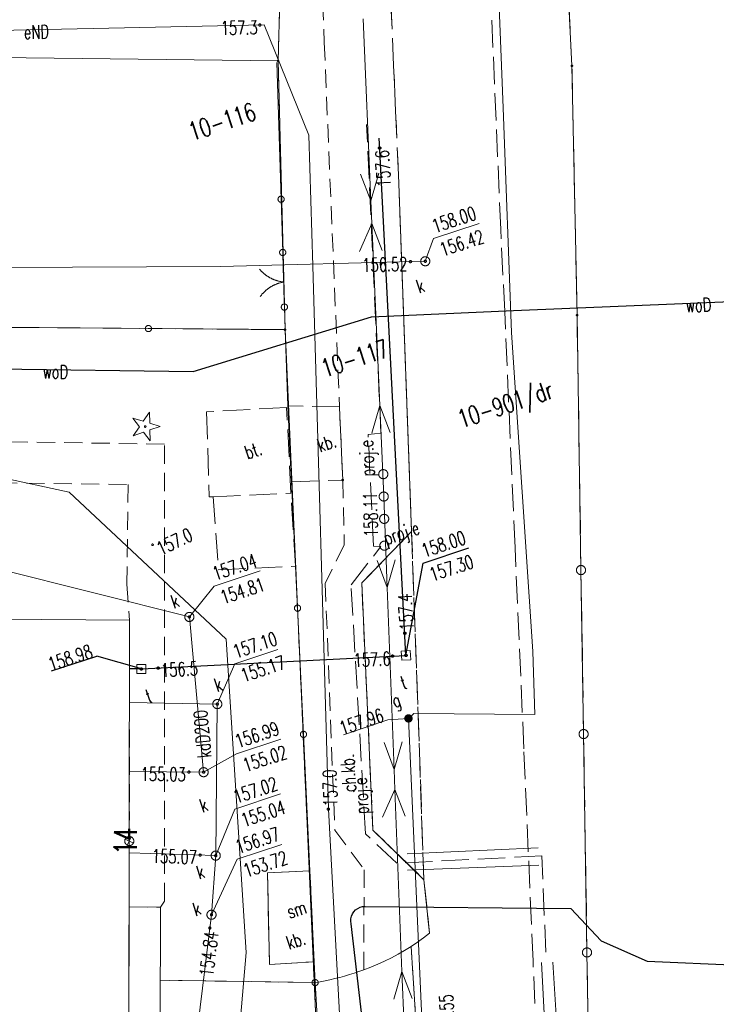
# Model space of a CAD drawing. Header units: millimetres. Extents: x -44596 to 32114, y 34976 to 82978.
# Tile 15 of 63: x -14957 to -11135, y 57462 to 62866. Entities that reach past the tile are written whole.
import ezdxf
from ezdxf.xclip import XClip

# ---------------------------------------------------------------- set-up
doc = ezdxf.new("R2010")
doc.units = ezdxf.units.MM
doc.header["$MEASUREMENT"] = 0
doc.header["$XCLIPFRAME"] = 0
for name, pattern in [('1_OTKC', [150, 100, -50]), ('1_OTKJ', [200, 150, -50]), ('1_OTKU', [200, 150, -50]), ('3_SUPP_P', [200, 150, -50]), ('EGKK', [200, 150, -50]), ('Wipeout_Contour', [100, 0, -100])]:
    doc.linetypes.add(name, pattern=pattern)
for name, color, linetype in [('_______MAPA_DC_PROJEKTOWYCH', 7, 'Continuous'), ('Mlawa_szkola_MDCP_1_5_0', 7, 'Continuous'), ('Mlawa_szkola_MDCP_1_5________MAPA_DC_PROJEKTOWYCH', 7, 'Continuous'), ('Mlawa_szkola_MDCP_1_5_Dzialki', 7, 'Continuous'), ('Mlawa_szkola_MDCP_1_5_EADTD_T_0', 7, 'Continuous'), ('Mlawa_szkola_MDCP_1_5_EGBB_L_0', 7, 'Continuous'), ('Mlawa_szkola_MDCP_1_5_EGBE_L_3', 7, 'Continuous'), ('Mlawa_szkola_MDCP_1_5_Kontury', 7, 'Continuous'), ('Mlawa_szkola_MDCP_1_5_Numery_dzialek', 7, 'Continuous'), ('Mlawa_szkola_MDCP_1_5_Numery_konturow', 7, 'Continuous'), ('Mlawa_szkola_MDCP_1_5_OTD_E_T_5', 7, 'Continuous'), ('Mlawa_szkola_MDCP_1_5_OTD_L_8', 7, 'Continuous'), ('Mlawa_szkola_MDCP_1_5_OTK_E_T_1', 7, 'Continuous'), ('Mlawa_szkola_MDCP_1_5_OTK_E_T_3', 7, 'Continuous'), ('Mlawa_szkola_MDCP_1_5_OTK_L_0', 7, 'Continuous'), ('Mlawa_szkola_MDCP_1_5_OTK_L_1', 7, 'Continuous'), ('Mlawa_szkola_MDCP_1_5_OTK_L_2', 7, 'Continuous'), ('Mlawa_szkola_MDCP_1_5_OTK_L_4', 7, 'Continuous'), ('Mlawa_szkola_MDCP_1_5_OTO_L_0', 7, 'Continuous'), ('Mlawa_szkola_MDCP_1_5_OTO_L_1', 7, 'Continuous'), ('Mlawa_szkola_MDCP_1_5_OTR_T_0', 7, 'Continuous'), ('Mlawa_szkola_MDCP_1_5_OTR_T_1', 7, 'Continuous'), ('Mlawa_szkola_MDCP_1_5_OTZ_T_1', 7, 'Continuous'), ('Mlawa_szkola_MDCP_1_5_P_SUE_E_T_3', 7, 'Continuous'), ('Mlawa_szkola_MDCP_1_5_P_SUE_T_3', 7, 'Continuous'), ('Mlawa_szkola_MDCP_1_5_P_SUEP_E_T_0', 7, 'Continuous'), ('Mlawa_szkola_MDCP_1_5_P_SUEP_L_0', 7, 'Continuous'), ('Mlawa_szkola_MDCP_1_5_P_SUL_L_1', 7, 'Continuous'), ('Mlawa_szkola_MDCP_1_5_Punkty', 7, 'Continuous'), ('Mlawa_szkola_MDCP_1_5_SUE_T_3', 7, 'Continuous'), ('Mlawa_szkola_MDCP_1_5_SUEP_E_T_0', 7, 'Continuous'), ('Mlawa_szkola_MDCP_1_5_SUEP_L_0', 7, 'Continuous'), ('Mlawa_szkola_MDCP_1_5_SUER_T_0', 7, 'Continuous'), ('Mlawa_szkola_MDCP_1_5_SUG_E_T_4', 7, 'Continuous'), ('Mlawa_szkola_MDCP_1_5_SUG_T_2', 7, 'Continuous'), ('Mlawa_szkola_MDCP_1_5_SUGP_L_0', 7, 'Continuous'), ('Mlawa_szkola_MDCP_1_5_SUGR_T_0', 7, 'Continuous'), ('Mlawa_szkola_MDCP_1_5_SUKP_E_T_0', 7, 'Continuous'), ('Mlawa_szkola_MDCP_1_5_SUKP_L_0', 7, 'Continuous'), ('Mlawa_szkola_MDCP_1_5_SUKR_T_0', 7, 'Continuous'), ('Mlawa_szkola_MDCP_1_5_SUP_E_T_1', 7, 'Continuous'), ('Mlawa_szkola_MDCP_1_5_SUP_T_2', 7, 'Continuous'), ('Mlawa_szkola_MDCP_1_5_SUP_T_4', 7, 'Continuous'), ('Mlawa_szkola_MDCP_1_5_SUTP_L_0', 7, 'Continuous'), ('Mlawa_szkola_MDCP_1_5_SUTR_T_0', 7, 'Continuous'), ('Mlawa_szkola_MDCP_1_5_SUWP_E_T_0', 7, 'Continuous'), ('Mlawa_szkola_MDCP_1_5_SUWP_L_0', 7, 'Continuous')]:
    doc.layers.add(name, color=color, linetype=linetype)
doc.styles.add('GENERATED_STYLE_2', font='txt')

# ---------------------------------------------------------------- blocks, each defined once
blk = doc.blocks.new('Rysunek_1_5', base_point=(25847, 58549.2))
at = {"color": 254, "linetype": 'Wipeout_Contour', "lineweight": 0, "ltscale": 267472.931025}
blk.add_wipeout([(12367.1, 34548.1), (50980.9, 47322.1), (39326.9, 82550.4), (713, 69776.4)], dxfattribs=at).dxf.layer = 'Mlawa_szkola_MDCP_1_5________MAPA_DC_PROJEKTOWYCH'
at = {"layer": 'Mlawa_szkola_MDCP_1_5_0', "color": 7, "linetype": 'Continuous', "lineweight": 13}
for p, q in [((30975.2, 57918.3), (30930.6, 57940.8)), ((30941.7, 57907.2), (30964.1, 57951.9))]:
    blk.add_line(p, q, dxfattribs=at)
blk.add_circle((30952.9, 57929.5), 25, dxfattribs=at)
at = {"layer": 'Mlawa_szkola_MDCP_1_5_Dzialki', "color": 7, "linetype": 'Continuous', "lineweight": 13}
for p, q in [((31832.2, 64556), (31769.3, 62211.6)), ((33381.4, 62184.6), (33284.7, 64148.6)), ((31769.3, 62211.6), (26647.2, 62271.9)), ((31807.4, 60737), (31769.3, 62211.6)), ((33409.6, 60816.2), (33381.4, 62184.6)), ((33431.1, 59417.1), (33409.6, 60816.2)), ((31807.4, 60737), (26629.3, 60778.8)), ((32183.9, 52326.6), (31807.4, 60737)), ((33445.5, 58517.1), (33431.1, 59417.1)), ((33464, 57318.3), (33445.5, 58517.1)), ((33486.1, 55917.3), (33464, 57318.3))]:
    blk.add_line(p, q, dxfattribs=at)
at = {"layer": 'Mlawa_szkola_MDCP_1_5_EGBB_L_0', "color": 7, "linetype": 'Continuous', "lineweight": 13}
for p, q in [((30955, 59142.6), (28816.4, 59159.8)), ((30950.8, 56716.5), (30955, 59142.6))]:
    blk.add_line(p, q, dxfattribs=at)
at = {"layer": 'Mlawa_szkola_MDCP_1_5_EGBE_L_3', "color": 7, "linetype": 'Continuous', "lineweight": 13}
for p, q in [((30952.3, 57568.1), (30950.8, 56716.5)), ((31124.4, 57567.1), (30952.3, 57568.1)), ((31120.6, 56715.8), (31124.4, 57567.1))]:
    blk.add_line(p, q, dxfattribs=at)
at = {"layer": 'Mlawa_szkola_MDCP_1_5_Kontury', "color": 7, "linetype": 'EGKK', "lineweight": 13}
for p, q in [((31832.2, 64556), (31769.3, 62211.6)), ((33381.4, 62184.6), (33284.7, 64148.6)), ((31769.3, 62211.6), (31807.4, 60737)), ((33409.6, 60816.2), (33381.4, 62184.6)), ((33431.1, 59417.1), (33409.6, 60816.2)), ((31807.4, 60737), (26629.3, 60778.8)), ((31807.4, 60737), (32183.9, 52326.6)), ((33445.5, 58517.1), (33431.1, 59417.1)), ((33464, 57318.3), (33445.5, 58517.1)), ((33486.1, 55917.3), (33464, 57318.3))]:
    blk.add_line(p, q, dxfattribs=at)
at = {"layer": 'Mlawa_szkola_MDCP_1_5_OTD_L_8', "color": 7, "linetype": 'Continuous', "lineweight": 13}
for p, q in [((31943.7, 57766.2), (31711.1, 57754.8)), ((31711.1, 57754.8), (31721.7, 57251.7)), ((31967.2, 57266.9), (31943.7, 57766.2)), ((31721.7, 57251.7), (31967.2, 57266.9))]:
    blk.add_line(p, q, dxfattribs=at)
at = {"layer": 'Mlawa_szkola_MDCP_1_5_OTK_L_0', "color": 7, "linetype": '1_OTKJ', "lineweight": 13}
for p, q in [((32274.1, 65133.9), (32434, 61487.2)), ((32991, 61285.5), (32924, 62853.6)), ((32434, 61487.2), (32501.9, 59628)), ((33012.5, 60835.4), (32991, 61285.5)), ((33069.3, 59539.7), (33012.5, 60835.4)), ((32501.9, 59628), (32569.3, 57717.5)), ((33117.7, 58435), (33069.3, 59539.7)), ((33167.8, 57271.2), (33117.7, 58435)), ((32569.3, 57717.5), (32600, 57423.3)), ((32567.1, 57398.1), (32533.4, 57374)), ((32600, 57423.3), (32567.1, 57398.1)), ((32533.4, 57374), (32498.9, 57350.9)), ((32498.9, 57350.9), (32528.5, 56889.1)), ((33168.5, 57256.3), (33167.8, 57271.2)), ((33232, 55838.5), (33168.5, 57256.3))]:
    blk.add_line(p, q, dxfattribs=at)
at = {"layer": 'Mlawa_szkola_MDCP_1_5_OTK_L_1', "color": 7, "linetype": 'Continuous', "lineweight": 13}
for p, q in [((32501.9, 59628), (32434, 61487.2)), ((32228.3, 59346.8), (32501.9, 59628)), ((32289.7, 57989.4), (32228.3, 59346.8)), ((32569.3, 57717.5), (32289.7, 57989.4)), ((32600, 57423.3), (32569.3, 57717.5)), ((32533.4, 57374), (32567.1, 57398.1)), ((32567.1, 57398.1), (32600, 57423.3)), ((32463.7, 57329.1), (32498.9, 57350.9)), ((32498.9, 57350.9), (32533.4, 57374)), ((32354, 57270.5), (32391.2, 57288.8)), ((32391.2, 57288.8), (32427.8, 57308.3)), ((32427.8, 57308.3), (32463.7, 57329.1)), ((32239.1, 57223), (32277.9, 57237.6)), ((32277.9, 57237.6), (32316.2, 57253.4)), ((32316.2, 57253.4), (32354, 57270.5)), ((32080.8, 57174.6), (32107.5, 57181.4)), ((32107.5, 57181.4), (32134.2, 57188.6)), ((32134.2, 57188.6), (32160.7, 57196.5)), ((32160.7, 57196.5), (32187, 57204.8)), ((32187, 57204.8), (32213.1, 57213.6)), ((32213.1, 57213.6), (32239.1, 57223)), ((31122.6, 57165.8), (31972.5, 57152.8)), ((31972.5, 57152.8), (31999.7, 57157.4)), ((31999.7, 57157.4), (32026.9, 57162.6)), ((32026.9, 57162.6), (32053.9, 57168.3)), ((32053.9, 57168.3), (32080.8, 57174.6))]:
    blk.add_line(p, q, dxfattribs=at)
at = {"layer": 'Mlawa_szkola_MDCP_1_5_OTK_L_2', "color": 7, "linetype": '1_OTKC', "lineweight": 13}
for p, q in [((32434, 61487.2), (32274.1, 65133.9)), ((32007.2, 62685.2), (32022.7, 62314.3)), ((32022.7, 62314.3), (32106.2, 60312.9)), ((32501.9, 59628), (32434, 61487.2)), ((32106.2, 60312.9), (32123.9, 59911.3)), ((31146, 60108.2), (29290.7, 60136.7)), ((31146.2, 57600.5), (31146, 60108.2)), ((28588.7, 59914.8), (30946.3, 59887.4)), ((30946.3, 59887.4), (30939.4, 59340.2)), ((32123.9, 59911.3), (32132.7, 59556.4)), ((32228.3, 59346.8), (32501.9, 59628)), ((32132.7, 59556.4), (32028.1, 59343.8)), ((30939.4, 59340.2), (30955, 59142.6)), ((32028.1, 59343.8), (32080.4, 57988.6)), ((32289.7, 57989.4), (32228.3, 59346.8)), ((30955, 59142.6), (30952.4, 57568.1)), ((32080.4, 57988.6), (32241.5, 57772.3)), ((32569.3, 57717.5), (32289.7, 57989.4)), ((32241.5, 57772.3), (32239.1, 57223)), ((32600, 57423.3), (32569.3, 57717.5)), ((30952.4, 57568.1), (31124.4, 57567.1)), ((31124.4, 57567.1), (31146.2, 57600.5)), ((32533.4, 57374), (32567.1, 57398.1)), ((32567.1, 57398.1), (32600, 57423.3)), ((32463.7, 57329.1), (32498.9, 57350.9)), ((32498.9, 57350.9), (32533.4, 57374)), ((32354, 57270.5), (32391.2, 57288.8)), ((32391.2, 57288.8), (32427.8, 57308.3)), ((32427.8, 57308.3), (32463.7, 57329.1)), ((32239.1, 57223), (32277.9, 57237.6)), ((32277.9, 57237.6), (32316.2, 57253.4)), ((32316.2, 57253.4), (32354, 57270.5))]:
    blk.add_line(p, q, dxfattribs=at)
at = {"layer": 'Mlawa_szkola_MDCP_1_5_OTK_L_4', "color": 7, "linetype": '1_OTKU', "lineweight": 13}
for p, q in [((31822.5, 60318.2), (31843.4, 59900.8)), ((32106.2, 60312.9), (31822.5, 60318.2)), ((32123.9, 59911.3), (32106.2, 60312.9)), ((31815.9, 60309.6), (31376.4, 60285.4)), ((31376.4, 60285.4), (31391.9, 59818.7)), ((31839.9, 59839.5), (31815.9, 60309.6)), ((31843.4, 59900.8), (32123.9, 59911.3)), ((31413, 59819.7), (31839.9, 59839.5)), ((31865.2, 59437.6), (31839.9, 59839.5)), ((31391.9, 59818.7), (31413, 59819.7)), ((31413, 59819.7), (31441.9, 59418.5)), ((32501.9, 59628), (32228.3, 59346.8)), ((32569.3, 57717.5), (32501.9, 59628)), ((31441.9, 59418.5), (31865.2, 59437.6)), ((32228.3, 59346.8), (32289.7, 57989.4)), ((32289.7, 57989.4), (32569.3, 57717.5)), ((31943.7, 57766.2), (31711.1, 57754.8)), ((31711.1, 57754.8), (31721.7, 57251.7)), ((31967.2, 57266.9), (31943.7, 57766.2)), ((32498.9, 57350.9), (32463.7, 57329.1)), ((32528.5, 56889.1), (32498.9, 57350.9)), ((32391.2, 57288.8), (32354, 57270.5)), ((32427.8, 57308.3), (32391.2, 57288.8)), ((32463.7, 57329.1), (32427.8, 57308.3)), ((31721.7, 57251.7), (31967.2, 57266.9)), ((32277.9, 57237.6), (32239.1, 57223)), ((32316.2, 57253.4), (32277.9, 57237.6)), ((32354, 57270.5), (32316.2, 57253.4)), ((32107.5, 57181.4), (32080.8, 57174.6)), ((32134.2, 57188.6), (32107.5, 57181.4)), ((32160.7, 57196.5), (32134.2, 57188.6)), ((32187, 57204.8), (32160.7, 57196.5)), ((32213.1, 57213.6), (32187, 57204.8)), ((32239.1, 57223), (32213.1, 57213.6)), ((31122.6, 57165.8), (31120.6, 56715.8)), ((31972.5, 57152.8), (31122.6, 57165.8)), ((31999.7, 57157.4), (31972.5, 57152.8)), ((32026.9, 57162.6), (31999.7, 57157.4)), ((32053.9, 57168.3), (32026.9, 57162.6)), ((32080.8, 57174.6), (32053.9, 57168.3))]:
    blk.add_line(p, q, dxfattribs=at)
at = {"layer": 'Mlawa_szkola_MDCP_1_5_OTO_L_0', "color": 7, "linetype": 'Continuous', "lineweight": 13}
for p, q in [((31763, 62202.2), (31785.8, 61452.5)), ((31785.8, 61452.5), (31794.6, 61160.5)), ((31803.8, 60860.7), (31807.5, 60736.6)), ((30308.5, 60748.9), (31058, 60742.7)), ((31058, 60742.7), (31807.5, 60736.5)), ((31822.5, 60318.2), (31807.5, 60736.5)), ((31843.4, 59900.8), (31822.5, 60318.2)), ((31876, 59208.1), (31843.4, 59900.8)), ((31908.5, 58515.4), (31876, 59208.1)), ((31943.7, 57766.2), (31908.5, 58515.4)), ((31972.5, 57152.8), (31967.2, 57266.9))]:
    blk.add_line(p, q, dxfattribs=at)
for centre in [(31785.8, 61452.5), (31058, 60742.7), (31876, 59208.1), (31908.5, 58515.4)]:
    blk.add_circle(centre, 17, dxfattribs=at)
at = {"layer": 'Mlawa_szkola_MDCP_1_5_OTO_L_1', "color": 7, "linetype": 'Continuous', "lineweight": 13}
for p, q in [((31797.3, 61073.1), (31794.6, 61160.5)), ((31801.9, 60923.1), (31797.3, 61073.1)), ((31803.8, 60860.7), (31801.1, 60948.1)), ((31983.1, 56967.6), (31972.5, 57152.8))]:
    blk.add_line(p, q, dxfattribs=at)
for centre in [(31794.6, 61160.5), (31803.8, 60860.7), (31972.5, 57152.8)]:
    blk.add_circle(centre, 17, dxfattribs=at)
for centre, start, end in [((31821.2, 61196.9), 219.7224, 263.7968), ((31833.2, 60800.9), 99.6857, 143.76)]:
    blk.add_arc(centre, 200, start, end, dxfattribs=at)
at = {"layer": 'Mlawa_szkola_MDCP_1_5_OTR_T_0', "color": 7, "linetype": 'Continuous', "lineweight": 13}
blk.add_circle((32123.9, 59911.3), 4.5, dxfattribs=at)
at = {"layer": 'Mlawa_szkola_MDCP_1_5_OTR_T_1', "color": 7, "linetype": 'Continuous', "lineweight": 13}
blk.add_circle((31080.7, 59556), 4.5, dxfattribs=at)
at = {"layer": 'Mlawa_szkola_MDCP_1_5_OTZ_T_1', "color": 7, "linetype": 'Continuous', "lineweight": 13}
for p, q in [((31029.9, 60234.2), (31064.3, 60283.3)), ((31064.3, 60283.3), (31065.4, 60223.3)), ((31008.6, 60203.8), (30972.5, 60251.7)), ((30972.5, 60251.7), (31029.9, 60234.2)), ((31065.4, 60223.3), (31122.7, 60205.8)), ((31122.7, 60205.8), (31066, 60186.3)), ((30974.2, 60154.6), (31008.6, 60203.8)), ((31030.9, 60174.2), (30974.2, 60154.6)), ((31067.1, 60126.3), (31030.9, 60174.2)), ((31066, 60186.3), (31067.1, 60126.3))]:
    blk.add_line(p, q, dxfattribs=at)
blk.add_circle((31040.2, 60204.3), 4.5, dxfattribs=at)
at = {"layer": 'Mlawa_szkola_MDCP_1_5_P_SUE_T_3', "color": 7, "linetype": 'Continuous', "lineweight": 13}
blk.add_circle((32352.6, 59551), 25, dxfattribs=at)
at = {"layer": 'Mlawa_szkola_MDCP_1_5_P_SUEP_L_0', "color": 7, "linetype": '3_SUPP_P', "lineweight": 13}
for p, q in [((32333.8, 60168.3), (32255.1, 61862.6)), ((32263.5, 60161.1), (32333.8, 60168.3)), ((32292.3, 59547.8), (32263.5, 60161.1)), ((32169.7, 59335.9), (32333.1, 59547.1)), ((32333.1, 59547.1), (32292.3, 59547.8)), ((32248.6, 57968.8), (32169.7, 59335.9)), ((32420.9, 57808.5), (32248.6, 57968.8)), ((33215.4, 57847.8), (32420.9, 57808.5)), ((33238.6, 57320.5), (33215.4, 57847.8))]:
    blk.add_line(p, q, dxfattribs=at)
at = {"layer": 'Mlawa_szkola_MDCP_1_5_P_SUL_L_1', "color": 7, "linetype": 'Continuous', "lineweight": 13}
for p, q in [((32476.8, 57860.4), (33195.8, 57892.1)), ((33199.2, 57798), (32478.9, 57769.9)), ((33213.9, 57263.4), (33294.2, 55709.6)), ((33369.5, 55715.2), (33277.5, 57265.2))]:
    blk.add_line(p, q, dxfattribs=at)
at = {"layer": 'Mlawa_szkola_MDCP_1_5_Punkty', "color": 7, "linetype": 'Continuous', "lineweight": 13}
for centre, radius in [((31769.3, 62211.6), 4.5), ((33381.4, 62184.6), 4.5), ((33409.6, 60816.2), 4.5), ((31807.4, 60737), 4.5), ((33431.1, 59417.1), 25), ((33445.5, 58517.1), 25), ((33464, 57318.3), 25)]:
    blk.add_circle(centre, radius, dxfattribs=at)
at = {"layer": 'Mlawa_szkola_MDCP_1_5_SUE_T_3', "color": 7, "linetype": 'Continuous', "lineweight": 13}
blk.add_circle((32348.9, 59820.7), 25, dxfattribs=at)
at = {"layer": 'Mlawa_szkola_MDCP_1_5_SUEP_L_0', "color": 7, "linetype": 'Continuous', "lineweight": 13}
for p, q in [((32278.7, 61443), (32235.5, 62442)), ((29239.4, 62355.7), (30840.5, 62392)), ((30840.5, 62392), (31693, 62409.4)), ((31693, 62409.4), (31937.8, 61804.9)), ((31937.8, 61804.9), (31960.5, 61086.1)), ((32222.3, 61590.7), (32278.7, 61443)), ((32278.7, 61443), (32322.2, 61595)), ((32284.1, 61319.3), (32278.7, 61443)), ((32215.6, 61166.2), (32284.1, 61319.3)), ((32327.3, 60320.2), (32284.1, 61319.3)), ((32284.1, 61319.3), (32340.5, 61171.6)), ((31960.5, 61086.1), (32045.2, 58104.5)), ((27928.8, 60419.9), (30622.6, 59845.4)), ((32283.8, 60168.2), (32327.3, 60320.2)), ((32348.9, 59820.7), (32327.3, 60320.2)), ((32327.3, 60320.2), (32383.7, 60172.5)), ((30622.6, 59845.4), (31484.1, 59037.9)), ((32368.1, 59321), (32348.9, 59820.7)), ((32312.4, 59469), (32368.1, 59321)), ((32368.1, 59321), (32412.3, 59472.9)), ((32406.5, 58321.8), (32368.1, 59321)), ((31484.1, 59037.9), (31594.4, 57318.3)), ((32350.8, 58469.8), (32406.5, 58321.8)), ((32406.5, 58321.8), (32450.7, 58473.6)), ((32410.7, 58213.5), (32406.5, 58321.8)), ((32341.5, 58060.7), (32410.7, 58213.5)), ((32449.1, 57214.2), (32410.7, 58213.5)), ((32410.7, 58213.5), (32466.4, 58065.5)), ((32045.2, 58104.5), (32144.7, 56254.5)), ((31594.4, 57318.3), (31525.5, 56514.7)), ((32404.9, 57062.4), (32449.1, 57214.2)), ((32468.3, 56714.6), (32449.1, 57214.2)), ((32449.1, 57214.2), (32504.8, 57066.2))]:
    blk.add_line(p, q, dxfattribs=at)
at = {"layer": 'Mlawa_szkola_MDCP_1_5_SUER_T_0', "color": 7, "linetype": 'Continuous', "lineweight": 13}
for centre in [(31669, 62408.6), (32045.2, 58104.5)]:
    blk.add_circle(centre, 6.25, dxfattribs=at)
at = {"layer": 'Mlawa_szkola_MDCP_1_5_SUG_T_2', "color": 5, "linetype": 'Continuous', "lineweight": 13}
for radius in [20, 17.5, 15, 12.5, 10, 7.5, 5, 2.5, 0.715]:
    blk.add_circle((32484.6, 58602.8), radius, dxfattribs=at)
at = {"layer": 'Mlawa_szkola_MDCP_1_5_SUGP_L_0', "color": 5, "linetype": 'Continuous', "lineweight": 13}
for p, q in [((32891.4, 64729.5), (33003.9, 61953.3)), ((33003.9, 61953.3), (33049.3, 60720.9)), ((33049.3, 60720.9), (33166, 58969.7)), ((33166, 58969.7), (33177.5, 58624.1)), ((32514.6, 58629.8), (32484.6, 58602.8)), ((32484.6, 58602.8), (32602.2, 55951.1)), ((33177.5, 58624.1), (32514.6, 58629.8))]:
    blk.add_line(p, q, dxfattribs=at)
at = {"layer": 'Mlawa_szkola_MDCP_1_5_SUGR_T_0', "color": 5, "linetype": 'Continuous', "lineweight": 13}
for p in [(32127.4, 58513.3), (32484.6, 58602.8)]:
    blk.add_line(p, (32372.2, 58594.3), dxfattribs=at)
blk.add_circle((32484.6, 58602.8), 6.25, dxfattribs=at)
at = {"layer": 'Mlawa_szkola_MDCP_1_5_SUKP_L_0', "color": 7, "linetype": 'Continuous', "lineweight": 13}
for p, q in [((31455.5, 61084), (29951.4, 61076.3)), ((32576.8, 61112.1), (31455.5, 61084)), ((31282.4, 59159.7), (27768, 60046.6)), ((31360.8, 58307.7), (31282.4, 59159.7)), ((31435.9, 58681.6), (30954.2, 58689.9)), ((31427.2, 57849.8), (31435.9, 58681.6)), ((31360.8, 58307.7), (30953.6, 58310.7)), ((31427.2, 57849.8), (30952.8, 57864.9)), ((31404, 57525.2), (31427.2, 57849.8)), ((31254.1, 56318.2), (31404, 57525.2))]:
    blk.add_line(p, q, dxfattribs=at)
at = {"layer": 'Mlawa_szkola_MDCP_1_5_SUKR_T_0', "color": 7, "linetype": 'Continuous', "lineweight": 13}
for p, q in [((32622.7, 61237.2), (32872.6, 61319.9)), ((32576.8, 61112.1), (32622.7, 61237.2)), ((31419.4, 59328.5), (31671.9, 59412.1)), ((31282.4, 59159.7), (31419.4, 59328.5)), ((31531.2, 58901.8), (31768.2, 58980.2)), ((31435.9, 58681.6), (31531.2, 58901.8)), ((31541.7, 58409.1), (31784, 58489.2)), ((31360.8, 58307.7), (31541.7, 58409.1)), ((31532.9, 58105.3), (31782.9, 58188)), ((31427.2, 57849.8), (31532.9, 58105.3)), ((31544.3, 57829.9), (31789.1, 57910.9)), ((31404, 57525.2), (31544.3, 57829.9))]:
    blk.add_line(p, q, dxfattribs=at)
for centre in [(32495.2, 61110.1), (32576.8, 61112.1), (31282.4, 59159.7), (31435.9, 58681.6), (31280.1, 58308.3), (31360.8, 58307.7), (31341.7, 57852.5), (31427.2, 57849.8), (31404, 57525.2), (31395, 57452.4)]:
    blk.add_circle(centre, 6.25, dxfattribs=at)
at = {"layer": 'Mlawa_szkola_MDCP_1_5_SUP_T_2', "color": 7, "linetype": 'Continuous', "lineweight": 13}
for centre in [(32346.4, 59943.4), (32351.4, 59698)]:
    blk.add_circle(centre, 25, dxfattribs=at)
at = {"layer": 'Mlawa_szkola_MDCP_1_5_SUP_T_4', "color": 7, "linetype": 'Continuous', "lineweight": 13}
for p, q in [((32494.7, 58974.9), (32444.8, 58972.4)), ((32444.8, 58972.4), (32447.3, 58922.5)), ((32497.2, 58925), (32494.7, 58974.9)), ((32447.3, 58922.5), (32497.2, 58925)), ((31044, 58899.2), (30994, 58899.1)), ((30994, 58899.1), (30994.1, 58849.1)), ((31044.1, 58849.2), (31044, 58899.2)), ((30994.1, 58849.1), (31044.1, 58849.2))]:
    blk.add_line(p, q, dxfattribs=at)
for centre in [(32576.8, 61112.1), (31282.4, 59159.7), (31435.9, 58681.6), (31360.8, 58307.7), (31427.2, 57849.8), (31404, 57525.2)]:
    blk.add_circle(centre, 25, dxfattribs=at)
at = {"layer": 'Mlawa_szkola_MDCP_1_5_SUTP_L_0', "color": 8, "linetype": 'Continuous', "lineweight": 25}
for p, q in [((32325.3, 61757.3), (32323.8, 61787.7)), ((32471, 58948.7), (32325.3, 61757.3)), ((31019.1, 58874.1), (32471, 58948.7)), ((31019.1, 58874.1), (30954.6, 58874.9))]:
    blk.add_line(p, q, dxfattribs=at)
at = {"layer": 'Mlawa_szkola_MDCP_1_5_SUTR_T_0', "color": 8, "linetype": 'Continuous', "lineweight": 25}
for p, q in [((32565.2, 59455.7), (32815.2, 59538.4)), ((32471, 58948.7), (32565.2, 59455.7)), ((30526.7, 58863.5), (30774.1, 58945.3)), ((31019.1, 58874.1), (30774.1, 58945.3))]:
    blk.add_line(p, q, dxfattribs=at)
for centre in [(32326.2, 61733.7), (32464.7, 59070.1), (32397.3, 58944.9), (32471, 58948.7), (31019.1, 58874.1), (31111.4, 58879)]:
    blk.add_circle(centre, 6.25, dxfattribs=at)
at = {"layer": 'Mlawa_szkola_MDCP_1_5_SUWP_L_0', "color": 161, "linetype": 'Continuous', "lineweight": 25, "true_color": 0x40a5ff}
for p, q in [((33060.1, 60841.8), (34936.1, 60920.6)), ((31303.2, 60507.7), (32281, 60807.1)), ((32281, 60807.1), (33060.1, 60841.8)), ((29561.5, 60531.4), (31303.2, 60507.7)), ((32194.9, 57552.2), (32206.4, 57560.4)), ((32206.4, 57560.4), (32219.2, 57566.4)), ((32219.2, 57566.4), (32232.9, 57569.9)), ((32232.9, 57569.9), (32247, 57570.9)), ((32247, 57570.9), (33374.5, 57558.9)), ((33374.5, 57558.9), (33542, 57382.3)), ((32168.4, 57489.3), (32168.9, 57503.4)), ((32168.9, 57503.4), (32171.9, 57517.2)), ((32171.9, 57517.2), (32177.4, 57530.2)), ((32177.4, 57530.2), (32185.1, 57542)), ((32185.1, 57542), (32194.9, 57552.2)), ((32170.6, 57475.4), (32168.4, 57489.3)), ((32338.6, 56041.7), (32170.6, 57475.4)), ((33542, 57382.3), (33794, 57271.2)), ((33794, 57271.2), (35197.8, 57207))]:
    blk.add_line(p, q, dxfattribs=at)
at = {"layer": 'Mlawa_szkola_MDCP_1_5_EADTD_T_0', "color": 7, "linetype": 'Continuous', "lineweight": 13, "insert": (30994.4, 57854.7), "char_height": 125, "attachment_point": 7, "rotation": 89.8999, "style": 'GENERATED_STYLE_2'}
blk.add_mtext('\\A1;{\\W0.700000x;\\pql;\\FSimplex.shx;14}', dxfattribs=at)
at = {"layer": 'Mlawa_szkola_MDCP_1_5_Numery_dzialek', "color": 7, "linetype": 'Continuous', "lineweight": 13, "char_height": 100, "attachment_point": 1, "rotation": 18.305, "style": 'GENERATED_STYLE_2'}
for s, insert in [('\\A1;{\\W0.700000x;\\pql;\\FSimplex.shx;10-116}', (31267.2, 61867)), ('\\A1;{\\W0.700000x;\\pql;\\FSimplex.shx;10-117}', (31994.6, 60567.4))]:
    blk.add_mtext(s, dxfattribs=dict(at, insert=insert))
at = {"layer": 'Mlawa_szkola_MDCP_1_5_Numery_konturow', "color": 7, "linetype": 'Continuous', "lineweight": 13, "insert": (32743.5, 60288.8), "char_height": 100, "attachment_point": 1, "rotation": 18.305, "style": 'GENERATED_STYLE_2'}
blk.add_mtext('\\A1;{\\W0.700000x;\\pql;\\FSimplex.shx;10-901/dr}', dxfattribs=at)
at = {"layer": 'Mlawa_szkola_MDCP_1_5_OTD_E_T_5', "color": 7, "linetype": 'Continuous', "lineweight": 13, "insert": (31820.3, 57538.3), "char_height": 75, "attachment_point": 4, "rotation": 18.305, "style": 'GENERATED_STYLE_2'}
blk.add_mtext('\\A1;{\\W0.700000x;\\pql;\\FSimplex.shx;sm}', dxfattribs=at)
at = {"layer": 'Mlawa_szkola_MDCP_1_5_OTK_E_T_1', "color": 7, "linetype": 'Continuous', "lineweight": 13, "insert": (32161.3, 58198.7), "char_height": 75, "attachment_point": 4, "rotation": 93.7705, "style": 'GENERATED_STYLE_2'}
blk.add_mtext('\\A1;{\\W0.700000x;\\pql;\\FSimplex.shx;ch.kb.}', dxfattribs=at)
at = {"layer": 'Mlawa_szkola_MDCP_1_5_OTK_E_T_3', "color": 7, "linetype": 'Continuous', "lineweight": 13, "char_height": 75, "attachment_point": 4, "rotation": 18.305, "style": 'GENERATED_STYLE_2'}
for s, insert in [('\\A1;{\\W0.700000x;\\pql;\\FSimplex.shx;kb.}', (31986.5, 60098.2)), ('\\A1;{\\W0.700000x;\\pql;\\FSimplex.shx;bt.}', (31588.8, 60059.7)), ('\\A1;{\\W0.700000x;\\pql;\\FSimplex.shx;kb.}', (31817.2, 57368.8))]:
    blk.add_mtext(s, dxfattribs=dict(at, insert=insert))
at = {"layer": 'Mlawa_szkola_MDCP_1_5_OTR_T_0', "color": 7, "linetype": 'Continuous', "lineweight": 13, "char_height": 75, "attachment_point": 1, "style": 'GENERATED_STYLE_2'}
for s, insert, rotation in [('\\A1;{\\W0.700000x;\\pql;\\FSimplex.shx;158.11}', (32241.9, 59597.8), 91.3864), ('\\A1;{\\W0.700000x;\\pql;\\FSimplex.shx;157.55}', (32665.4, 56839.8), 92.9364)]:
    blk.add_mtext(s, dxfattribs=dict(at, insert=insert, rotation=rotation))
at = {"layer": 'Mlawa_szkola_MDCP_1_5_OTR_T_1', "color": 7, "linetype": 'Continuous', "lineweight": 13, "insert": (31093.8, 59563.2), "char_height": 75, "attachment_point": 1, "rotation": 25.7267, "style": 'GENERATED_STYLE_2'}
blk.add_mtext('\\A1;{\\W0.700000x;\\pql;\\FSimplex.shx;157.0}', dxfattribs=at)
at = {"layer": 'Mlawa_szkola_MDCP_1_5_P_SUE_E_T_3', "color": 7, "linetype": 'Continuous', "lineweight": 13, "insert": (32370, 59530.2), "char_height": 75, "attachment_point": 7, "rotation": 18.305, "style": 'GENERATED_STYLE_2'}
blk.add_mtext('\\A1;{\\W0.700000x;\\pql;\\FSimplex.shx;proj.e}', dxfattribs=at)
at = {"layer": 'Mlawa_szkola_MDCP_1_5_P_SUEP_E_T_0', "color": 7, "linetype": 'Continuous', "lineweight": 13, "char_height": 75, "attachment_point": 4, "style": 'GENERATED_STYLE_2'}
for insert, rotation in [((32273.9, 59931.1), 92.6877), ((32241.8, 58078.2), 93.3009)]:
    blk.add_mtext('\\A1;{\\W0.700000x;\\pql;\\FSimplex.shx;proj.e}', dxfattribs=dict(at, insert=insert, rotation=rotation))
at = {"layer": 'Mlawa_szkola_MDCP_1_5_SUEP_E_T_0', "color": 7, "linetype": 'Continuous', "lineweight": 13, "insert": (30374.5, 62369), "char_height": 75, "attachment_point": 4, "rotation": 1.3014, "style": 'GENERATED_STYLE_2'}
blk.add_mtext('\\A1;{\\W0.700000x;\\pql;\\FSimplex.shx;eND}', dxfattribs=at)
at = {"layer": 'Mlawa_szkola_MDCP_1_5_SUER_T_0', "color": 7, "linetype": 'Continuous', "lineweight": 13, "char_height": 75, "attachment_point": 4, "style": 'GENERATED_STYLE_2'}
for s, insert, rotation in [('\\A1;{\\W0.700000x;\\pql;\\FSimplex.shx;157.3}', (31454.7, 62391.7), 1.1567), ('\\A1;{\\W0.700000x;\\pql;\\FSimplex.shx;157.0}', (32057.3, 58119.8), 91.6364)]:
    blk.add_mtext(s, dxfattribs=dict(at, insert=insert, rotation=rotation))
at = {"layer": 'Mlawa_szkola_MDCP_1_5_SUG_E_T_4', "color": 5, "linetype": 'Continuous', "lineweight": 13, "insert": (32415.6, 58636.1), "char_height": 75, "attachment_point": 7, "rotation": 18.305, "style": 'GENERATED_STYLE_2'}
blk.add_mtext('\\A1;{\\W0.700000x;\\pql;\\FSimplex.shx;g}', dxfattribs=at)
at = {"layer": 'Mlawa_szkola_MDCP_1_5_SUGR_T_0', "color": 5, "linetype": 'Continuous', "lineweight": 13, "insert": (32121.5, 58510.2), "char_height": 75, "attachment_point": 7, "rotation": 18.305, "style": 'GENERATED_STYLE_2'}
blk.add_mtext('\\A1;{\\W0.700000x;\\pql;\\FSimplex.shx;157.96}', dxfattribs=at)
at = {"layer": 'Mlawa_szkola_MDCP_1_5_SUKP_E_T_0', "color": 7, "linetype": 'Continuous', "lineweight": 13, "insert": (31366.1, 58386.2), "char_height": 75, "attachment_point": 4, "rotation": 95.255, "style": 'GENERATED_STYLE_2'}
blk.add_mtext('\\A1;{\\W0.700000x;\\pql;\\FSimplex.shx;kdD200}', dxfattribs=at)
at = {"layer": 'Mlawa_szkola_MDCP_1_5_SUKR_T_0', "color": 7, "linetype": 'Continuous', "lineweight": 13, "char_height": 75, "style": 'GENERATED_STYLE_2'}
for s, insert, attachment_point, rotation in [('\\A1;{\\W0.700000x;\\pql;\\FSimplex.shx;158.00}', (32605.2, 61337.7), 1, 18.305), ('\\A1;{\\W0.700000x;\\pql;\\FSimplex.shx;156.42}', (32647.8, 61208.9), 1, 18.305), ('\\A1;{\\W0.700000x;\\pql;\\FSimplex.shx;156.52}', (32231.1, 61090.8), 4, 1.4466), ('\\A1;{\\W0.700000x;\\pql;\\FSimplex.shx;157.04}', (31401.4, 59430.7), 1, 18.305), ('\\A1;{\\W0.700000x;\\pql;\\FSimplex.shx;154.81}', (31444.6, 59300.2), 1, 18.305), ('\\A1;{\\W0.700000x;\\pql;\\FSimplex.shx;157.10}', (31513.7, 59002.2), 1, 18.305), ('\\A1;{\\W0.700000x;\\pql;\\FSimplex.shx;155.17}', (31556.9, 58871.7), 1, 18.305), ('\\A1;{\\W0.700000x;\\pql;\\FSimplex.shx;156.99}', (31524.3, 58509.6), 1, 18.305), ('\\A1;{\\W0.700000x;\\pql;\\FSimplex.shx;155.02}', (31567.5, 58379), 1, 18.305), ('\\A1;{\\W0.700000x;\\pql;\\FSimplex.shx;155.03}', (31015.5, 58297.9), 4, 359.5267), ('\\A1;{\\W0.700000x;\\pql;\\FSimplex.shx;157.02}', (31515.5, 58205.7), 1, 18.305), ('\\A1;{\\W0.700000x;\\pql;\\FSimplex.shx;155.04}', (31558.1, 58076.9), 1, 18.305), ('\\A1;{\\W0.700000x;\\pql;\\FSimplex.shx;156.97}', (31526.9, 57930.4), 1, 18.305), ('\\A1;{\\W0.700000x;\\pql;\\FSimplex.shx;155.07}', (31077, 57848.7), 4, 358.1067), ('\\A1;{\\W0.700000x;\\pql;\\FSimplex.shx;153.72}', (31570, 57799.8), 1, 18.305), ('\\A1;{\\W0.700000x;\\pql;\\FSimplex.shx;154.84}', (31374, 57188.5), 4, 82.9265)]:
    blk.add_mtext(s, dxfattribs=dict(at, insert=insert, attachment_point=attachment_point, rotation=rotation))
at = {"layer": 'Mlawa_szkola_MDCP_1_5_SUP_E_T_1', "color": 7, "linetype": 'Continuous', "lineweight": 13, "char_height": 75, "attachment_point": 7, "rotation": 18.305, "style": 'GENERATED_STYLE_2'}
for s, insert in [('\\A1;{\\W0.700000x;\\pql;\\FSimplex.shx;k}', (32542.3, 60935.4)), ('\\A1;{\\W0.700000x;\\pql;\\FSimplex.shx;k}', (31195.8, 59205.9)), ('\\A1;{\\W0.700000x;\\pql;\\FSimplex.shx;k}', (31433.3, 58747.8)), ('\\A1;{\\W0.700000x;\\pql;\\FSimplex.shx;t}', (32455.2, 58760.9)), ('\\A1;{\\W0.700000x;\\pql;\\FSimplex.shx;t}', (31057, 58686.6)), ('\\A1;{\\W0.700000x;\\pql;\\FSimplex.shx;k}', (31353.3, 58086.1)), ('\\A1;{\\W0.700000x;\\pql;\\FSimplex.shx;k}', (31336, 57719.2)), ('\\A1;{\\W0.700000x;\\pql;\\FSimplex.shx;k}', (31315.8, 57517))]:
    blk.add_mtext(s, dxfattribs=dict(at, insert=insert))
at = {"layer": 'Mlawa_szkola_MDCP_1_5_SUTR_T_0', "color": 8, "linetype": 'Continuous', "lineweight": 25, "char_height": 75, "style": 'GENERATED_STYLE_2'}
for s, insert, attachment_point, rotation in [('\\A1;{\\W0.700000x;\\pql;\\FSimplex.shx;157.6}', (32349.9, 61520), 4, 92.9664), ('\\A1;{\\W0.700000x;\\pql;\\FSimplex.shx;158.00}', (32547.8, 59556.2), 1, 18.305), ('\\A1;{\\W0.700000x;\\pql;\\FSimplex.shx;157.30}', (32591, 59425.6), 1, 18.305), ('\\A1;{\\W0.700000x;\\pql;\\FSimplex.shx;157.4}', (32475.6, 59085.7), 4, 92.9664), ('\\A1;{\\W0.700000x;\\pql;\\FSimplex.shx;158.98}', (30523.3, 58861.3), 7, 18.305), ('\\A1;{\\W0.700000x;\\pql;\\FSimplex.shx;157.6}', (32183.7, 58921.3), 4, 2.9367), ('\\A1;{\\W0.700000x;\\pql;\\FSimplex.shx;156.5}', (31127, 58867.2), 4, 2.9367)]:
    blk.add_mtext(s, dxfattribs=dict(at, insert=insert, attachment_point=attachment_point, rotation=rotation))
at = {"layer": 'Mlawa_szkola_MDCP_1_5_SUWP_E_T_0', "color": 161, "linetype": 'Continuous', "lineweight": 25, "true_color": 0x40a5ff, "char_height": 75, "attachment_point": 4, "style": 'GENERATED_STYLE_2'}
for insert, rotation in [((34006.2, 60869.1), 2.4049), ((30477.8, 60506.5), 359.221)]:
    blk.add_mtext('\\A1;{\\W0.700000x;\\pql;\\FSimplex.shx;woD}', dxfattribs=dict(at, insert=insert, rotation=rotation))

msp = doc.modelspace()

# ---------------------------------------------------------------- block references
at = {"layer": '_______MAPA_DC_PROJEKTOWYCH', "color": 151, "linetype": 'Continuous', "lineweight": 20, "true_color": 0x80c2ff}
ref = msp.add_blockref('Rysunek_1_5', (-19461.7, 58977.2), dxfattribs=at)
XClip(ref).set_block_clipping_path([(12367.1034969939, 34548.0583965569), (50980.912682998, 47322.0641223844), (39326.858204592, 82550.4369234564), (713.049018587, 69776.4311976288)])

doc.saveas('drawing.dxf')
